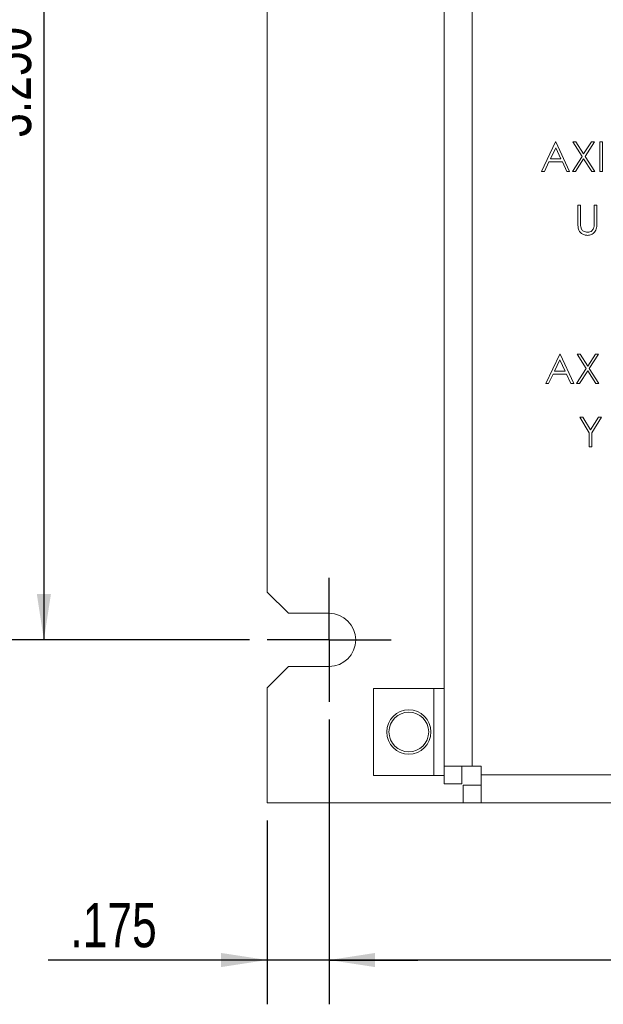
# Model space of a CAD drawing. Header units: inches. Extents: x 0.2 to 16.3, y 0.2 to 11.5.
# Tile 42 of 64: x 5.7 to 7.3, y 5.6 to 8.4. Entities that reach past the tile are written whole.
import ezdxf

# ---------------------------------------------------------------- set-up
doc = ezdxf.new("R2010")
doc.units = ezdxf.units.IN
doc.header["$MEASUREMENT"] = 0
doc.layers.add('FORMAT', color=7, linetype='Continuous')
doc.styles.add('SLDTEXTSTYLE0', font='TXT', dxfattribs={"width": 0.75})
doc.dimstyles.new('SLDDIMSTYLE0', dxfattribs={"dimtxt": 0.125, "dimasz": 0.13, "dimexe": 0, "dimexo": 0.0625, "dimgap": 0.03125, "dimtad": 2, "dimdec": 3, "dimzin": 4, "dimdsep": 46, "dimtxsty": 'Standard', "dimsah": 1, "dimcen": 0.09, "dimadec": 0, "dimazin": 0, "dimtfac": 1, "dimtdec": 3, "dimtofl": 0, "dimtmove": 0, "dimatfit": 3, "dimfxl": 0, "dimtolj": 1, "dimtzin": 12, "dimarcsym": 0})
doc.dimstyles.new('SLDDIMSTYLE2', dxfattribs={"dimtxt": 0.125, "dimasz": 0.13, "dimexe": 0, "dimexo": 0.0625, "dimgap": 0.03125, "dimtad": 2, "dimdec": 3, "dimzin": 12, "dimdsep": 46, "dimtxsty": 'Standard', "dimsah": 1, "dimcen": 0.09, "dimadec": 0, "dimazin": 0, "dimtfac": 1, "dimtdec": 3, "dimtofl": 0, "dimtmove": 0, "dimatfit": 3, "dimfxl": 0, "dimtolj": 1, "dimtzin": 12, "dimarcsym": 0})

# ---------------------------------------------------------------- blocks, each defined once
blk = doc.blocks.new('*D5')
at = {"layer": 'FORMAT'}
for p, q in [((6.3059, 9.9034), (5.601, 9.9034)), ((5.726, 9.9034), (5.726, 6.6534)), ((6.3059, 6.6534), (5.601, 6.6534))]:
    blk.add_line(p, q, dxfattribs=at)
for points in [[(5.726, 9.9034), (5.706, 9.7734), (5.746, 9.7734)], [(5.726, 6.6534), (5.746, 6.7834), (5.706, 6.7834)]]:
    blk.add_solid(points, dxfattribs=at)
at = {"layer": 'FORMAT', "insert": (5.5649, 8.0706), "char_height": 0.125, "attachment_point": 1, "rotation": 90, "style": 'SLDTEXTSTYLE0'}
blk.add_mtext('3.250', dxfattribs=at)
blk = doc.blocks.new('*D6')
at = {"layer": 'FORMAT'}
for p, q in [((6.5309, 6.4284), (6.5309, 5.6247)), ((6.3559, 6.1434), (6.3559, 5.6247)), ((6.3559, 5.7497), (5.7381, 5.7497)), ((6.5309, 5.7497), (6.3559, 5.7497)), ((6.5309, 5.7497), (6.7809, 5.7497))]:
    blk.add_line(p, q, dxfattribs=at)
for points in [[(6.3559, 5.7497), (6.2259, 5.7697), (6.2259, 5.7297)], [(6.5309, 5.7497), (6.6609, 5.7297), (6.6609, 5.7697)]]:
    blk.add_solid(points, dxfattribs=at)
at = {"layer": 'FORMAT', "insert": (5.8006, 5.9108), "char_height": 0.125, "attachment_point": 1, "style": 'SLDTEXTSTYLE0'}
blk.add_mtext('.175', dxfattribs=at)
blk = doc.blocks.new('*D7')
at = {"layer": 'FORMAT'}
for p, q in [((6.5309, 6.4284), (6.5309, 5.6247)), ((11.1809, 6.4284), (11.1809, 5.6247)), ((11.1809, 5.7497), (6.5309, 5.7497))]:
    blk.add_line(p, q, dxfattribs=at)
for points in [[(6.5309, 5.7497), (6.6609, 5.7297), (6.6609, 5.7697)], [(11.1809, 5.7497), (11.0509, 5.7697), (11.0509, 5.7297)]]:
    blk.add_solid(points, dxfattribs=at)
at = {"layer": 'FORMAT', "insert": (8.6481, 5.9108), "char_height": 0.125, "attachment_point": 1, "style": 'SLDTEXTSTYLE0'}
blk.add_mtext('4.650', dxfattribs=at)
blk = doc.blocks.new('SW_CENTERMARKSYMBOL_3')
at = {"layer": 'FORMAT', "color": 0}
for p, q in [((0, 0.1), (0, 0.175)), ((0, 0), (0, 0.1)), ((-0.1, 0), (-0.175, 0)), ((0, 0), (-0.1, 0)), ((0, 0), (0, -0.1)), ((0, 0), (0.1, 0)), ((0.1, 0), (0.175, 0)), ((0, -0.1), (0, -0.175))]:
    blk.add_line(p, q, dxfattribs=at)

msp = doc.modelspace()

# ---------------------------------------------------------------- linework, layer by layer
at = {"color": 7, "linetype": 'Continuous', "lineweight": 15}
for p, q in [((6.8559, 6.2974), (6.8559, 10.2134)), ((6.9349, 10.2134), (6.9349, 6.2974)), ((6.3559, 9.7684), (6.3559, 6.7884)), ((7.1306, 7.9758), (7.1701, 8.0592)), ((7.1706, 8.0429), (7.1555, 8.0111)), ((7.1701, 8.0592), (7.1712, 8.0592)), ((7.1852, 8.0111), (7.1706, 8.0429)), ((7.1712, 8.0592), (7.2096, 7.9758)), ((7.2187, 8.0592), (7.2273, 8.0592)), ((7.2449, 8.0183), (7.2187, 8.0592)), ((7.2273, 8.0592), (7.2492, 8.0251)), ((7.2492, 8.0251), (7.271, 8.0592)), ((7.2796, 8.0592), (7.2535, 8.0183)), ((7.271, 8.0592), (7.2796, 8.0592)), ((7.2951, 8.0592), (7.3026, 8.0592)), ((7.2951, 7.9758), (7.2951, 8.0592)), ((7.3026, 8.0592), (7.3026, 7.9758)), ((7.1555, 8.0111), (7.1852, 8.0111)), ((7.2177, 7.9758), (7.2449, 8.0183)), ((7.2492, 8.0116), (7.2263, 7.9758)), ((7.2721, 7.9758), (7.2492, 8.0116)), ((7.2535, 8.0183), (7.2807, 7.9758)), ((7.1514, 8.0025), (7.1387, 7.9758)), ((7.1892, 8.0025), (7.1514, 8.0025)), ((7.2015, 7.9758), (7.1892, 8.0025)), ((7.1387, 7.9758), (7.1306, 7.9758)), ((7.2096, 7.9758), (7.2015, 7.9758)), ((7.2263, 7.9758), (7.2177, 7.9758)), ((7.2807, 7.9758), (7.2721, 7.9758)), ((7.3026, 7.9758), (7.2951, 7.9758)), ((7.2331, 7.8809), (7.2406, 7.8809)), ((7.2331, 7.8306), (7.2331, 7.8809)), ((7.2406, 7.8809), (7.2406, 7.831)), ((7.2791, 7.8809), (7.2866, 7.8809)), ((7.2791, 7.831), (7.2791, 7.8809)), ((7.2866, 7.8809), (7.2866, 7.8306)), ((7.1423, 7.3768), (7.1819, 7.4601)), ((7.1819, 7.4601), (7.1829, 7.4601)), ((7.1829, 7.4601), (7.2214, 7.3768)), ((7.2305, 7.4601), (7.2391, 7.4601)), ((7.2566, 7.4193), (7.2305, 7.4601)), ((7.2391, 7.4601), (7.2609, 7.426)), ((7.2609, 7.426), (7.2827, 7.4601)), ((7.2914, 7.4601), (7.2652, 7.4193)), ((7.2827, 7.4601), (7.2914, 7.4601)), ((7.1823, 7.4439), (7.1672, 7.412)), ((7.197, 7.412), (7.1823, 7.4439)), ((7.1632, 7.4035), (7.1505, 7.3768)), ((7.2009, 7.4035), (7.1632, 7.4035)), ((7.1672, 7.412), (7.197, 7.412)), ((7.2133, 7.3768), (7.2009, 7.4035)), ((7.2294, 7.3768), (7.2566, 7.4193)), ((7.2609, 7.4125), (7.238, 7.3768)), ((7.2838, 7.3768), (7.2609, 7.4125)), ((7.2652, 7.4193), (7.2924, 7.3768)), ((7.1505, 7.3768), (7.1423, 7.3768)), ((7.2214, 7.3768), (7.2133, 7.3768)), ((7.238, 7.3768), (7.2294, 7.3768)), ((7.2924, 7.3768), (7.2838, 7.3768)), ((7.2385, 7.2819), (7.247, 7.2819)), ((7.2652, 7.2381), (7.2385, 7.2819)), ((7.247, 7.2819), (7.2689, 7.246)), ((7.2689, 7.246), (7.2908, 7.2819)), ((7.2994, 7.2819), (7.2727, 7.2381)), ((7.2908, 7.2819), (7.2994, 7.2819)), ((7.2652, 7.1985), (7.2652, 7.2381)), ((7.2727, 7.2381), (7.2727, 7.1985)), ((7.2727, 7.1985), (7.2652, 7.1985)), ((6.3559, 6.7884), (6.4159, 6.7284)), ((6.4159, 6.7284), (6.5309, 6.7284)), ((6.4159, 6.5784), (6.3559, 6.5184)), ((6.5309, 6.5784), (6.4159, 6.5784)), ((6.3559, 6.5184), (6.3559, 6.1934)), ((6.6559, 6.5159), (6.6559, 6.2709)), ((6.8269, 6.5159), (6.6559, 6.5159)), ((6.8269, 6.5159), (6.8559, 6.5159)), ((6.8269, 6.5159), (6.8269, 6.2709)), ((6.9349, 6.2974), (6.8559, 6.2974)), ((6.8559, 6.2974), (6.8559, 6.2469)), ((6.9059, 6.2974), (6.9059, 6.2469)), ((6.9349, 6.2974), (6.9599, 6.2974)), ((6.9599, 6.2974), (6.9599, 6.2724)), ((6.6559, 6.2709), (6.8269, 6.2709)), ((6.8559, 6.2709), (6.8269, 6.2709)), ((6.9599, 6.1934), (6.9599, 6.2724)), ((6.9599, 6.2724), (7.7595, 6.2724)), ((6.9059, 6.2469), (6.8559, 6.2469)), ((6.9095, 6.2434), (6.9095, 6.1934)), ((6.9095, 6.2434), (6.9599, 6.2434)), ((6.3559, 6.1934), (6.9095, 6.1934)), ((6.9095, 6.1934), (6.9599, 6.1934)), ((6.9599, 6.1934), (7.7595, 6.1934))]:
    msp.add_line(p, q, dxfattribs=at)
for radius in [0.0625, 0.056]:
    msp.add_circle((6.7559, 6.3934), radius, dxfattribs=at)
msp.add_arc((6.5309, 6.6534), 0.075, 270, 90, dxfattribs=at)
for points, knots in [([(7.2346, 7.813), (7.2341, 7.8163), (7.2331, 7.8221), (7.2331, 7.828), (7.2331, 7.8306)], [0, 0, 0, 0, 0.5594988, 1, 1, 1, 1]), ([(7.2607, 7.7954), (7.2575, 7.7957), (7.2512, 7.7961), (7.2432, 7.8002), (7.2374, 7.8061), (7.2355, 7.8107), (7.2346, 7.813)], [0, 0, 0, 0, 0.280221, 0.559915, 0.779951, 1, 1, 1, 1]), ([(7.2406, 7.831), (7.2406, 7.8289), (7.2406, 7.8252), (7.2408, 7.8215), (7.241, 7.8199)], [0, 0, 0, 0, 0.560124, 1, 1, 1, 1]), ([(7.241, 7.8199), (7.2415, 7.8173), (7.2425, 7.8123), (7.2497, 7.8057), (7.2562, 7.8046), (7.2603, 7.804)], [0, 0, 0, 0, 0.281056, 0.560821, 1, 1, 1, 1]), ([(7.2603, 7.804), (7.2625, 7.8042), (7.2671, 7.8047), (7.2727, 7.8082), (7.2765, 7.8129), (7.2777, 7.8163), (7.2782, 7.818)], [0, 0, 0, 0, 0.279786, 0.559376, 0.779569, 1, 1, 1, 1]), ([(7.2866, 7.8306), (7.2865, 7.8259), (7.2864, 7.8167), (7.2813, 7.8044), (7.2716, 7.7966), (7.2643, 7.7958), (7.2607, 7.7954)], [0, 0, 0, 0, 0.281655, 0.560111, 0.78008, 1, 1, 1, 1]), ([(7.2782, 7.818), (7.2785, 7.8204), (7.2791, 7.8247), (7.2791, 7.8291), (7.2791, 7.831)], [0, 0, 0, 0, 0.559624, 1, 1, 1, 1])]:
    msp.add_open_spline(points, degree=3, knots=knots, dxfattribs=at)

# ---------------------------------------------------------------- block references
at = {"layer": 'FORMAT'}
msp.add_blockref('SW_CENTERMARKSYMBOL_3', (6.5309, 6.6534), dxfattribs=at)

# ---------------------------------------------------------------- dimensions: what is measured, and where the dimension line sits
dim = msp.add_linear_dim(base=(5.726, 6.6534), p1=(6.3559, 9.9034), p2=(6.3559, 6.6534), angle=90, dimstyle='SLDDIMSTYLE0', dxfattribs=at)
dim.commit()
dim.dimension.update_dxf_attribs({"geometry": '*D5', "text_midpoint": (5.726, 8.2784), "dimtype": 160})
for base, p1, p2, dimstyle, picture, middle in [((6.3559, 5.7497), (6.5309, 6.4784), (6.3559, 6.1934), 'SLDDIMSTYLE2', '*D6', (5.9622, 5.7497)), ((6.5309, 5.7497), (11.1809, 6.4784), (6.5309, 6.4784), 'SLDDIMSTYLE0', '*D7', (8.8559, 5.7497))]:
    dim = msp.add_linear_dim(base=base, p1=p1, p2=p2, dimstyle=dimstyle, dxfattribs=at)
    dim.commit()
    dim.dimension.update_dxf_attribs({"geometry": picture, "text_midpoint": middle, "dimtype": 160})

doc.saveas('drawing.dxf')
